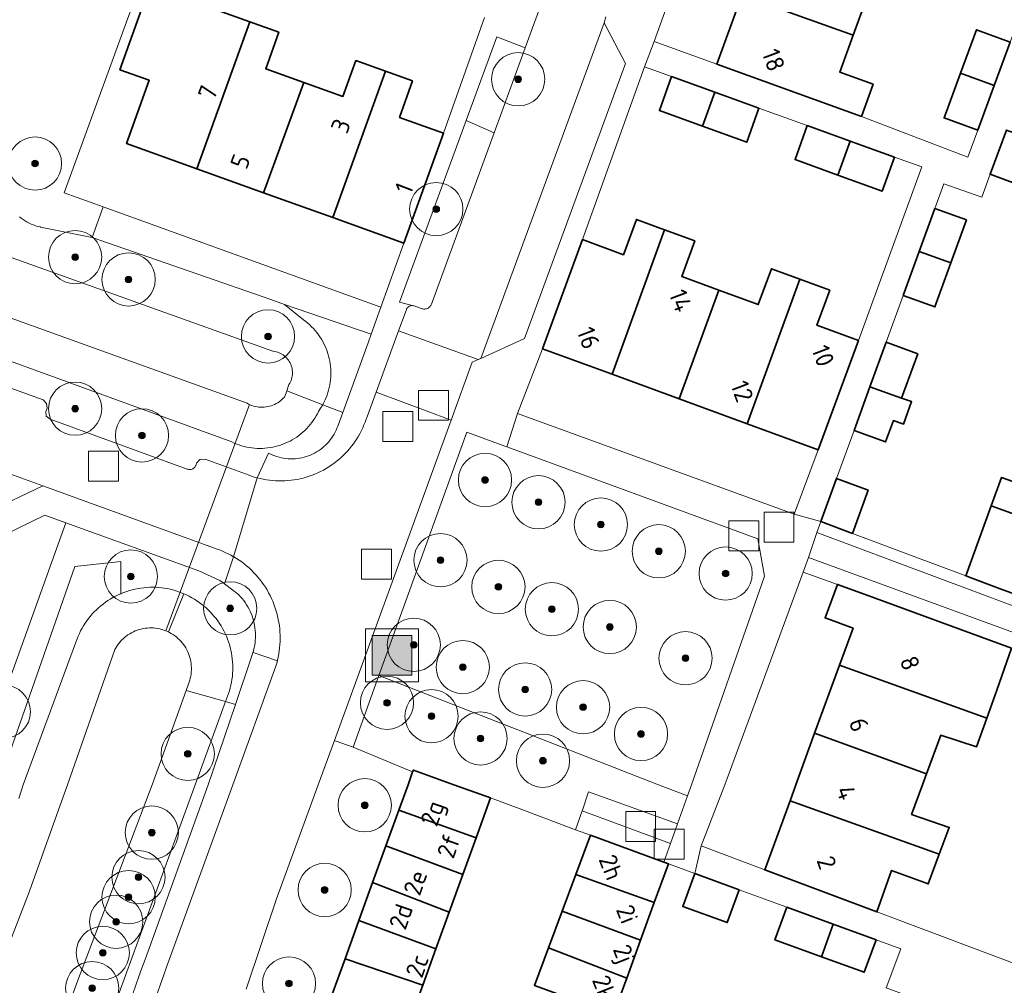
# Model space of a CAD drawing. Extents: x 154222 to 160093, y 456746 to 462495.
# Tile 220 of 254: x 158681 to 158754, y 460985 to 461057. Entities that reach past the tile are written whole.
import ezdxf
from ezdxf.enums import TextEntityAlignment as Align

# ---------------------------------------------------------------- set-up
doc = ezdxf.new("R2010")
doc.units = 0
doc.header["$LTSCALE"] = 0.75
doc.layers.get('0').update_dxf_attribs({"linetype": 'CONTINUOUS'})
for name, color, linetype, lineweight in [('B-XX-GR-BEPLANTING_CULTUUR_BOSPLANTSOEN-GV', 252, 'CONTINUOUS', 18), ('B-XX-GR-BEPLANTING_CULTUUR_HEESTERS-GV', 252, 'CONTINUOUS', 18), ('B-XX-GR-BOOM-S', 252, 'CONTINUOUS', 25), ('B-XX-IE-MEUBILAIR_WEGMEUBILAIR-S', 252, 'CONTINUOUS', 25), ('B-XX-KW-KUNSTWERK_DUIKER-G', 252, 'CONTINUOUS', 18), ('B-XX-OG-BEBOUWING-GV', 6, 'CONTINUOUS', 35), ('B-XX-OG-BEBOUWING-T18', 1, 'CONTINUOUS', 18), ('B-XX-OG-TERREIN_CULTUURSCHEIDING-GV', 252, 'CONTINUOUS', 18), ('B-XX-OG-TERREIN_ERF-GV', 252, 'CONTINUOUS', 18), ('B-XX-OG-WATER_SLOOT-GV', 252, 'CONTINUOUS', 18), ('B-XX-RI-GWA_RIOOLPUT-S', 252, 'CONTINUOUS', 25), ('B-XX-VH-VERHARDING_BETONSTRAATSTEEN-GV', 252, 'CONTINUOUS', 18), ('B-XX-VH-VERHARDING_STRAATBAKSTEEN-GV', 252, 'CONTINUOUS', 18), ('B-XX-VH-VERHARDING_TEGEL-GV', 252, 'CONTINUOUS', 18)]:
    doc.layers.add(name, color=color, linetype=linetype, lineweight=lineweight)
doc.styles.add('NLCS-ISO-M-T18', font='NLCS-ISO.ttf', dxfattribs={"height": 1.8})

# ---------------------------------------------------------------- blocks, each defined once
blk = doc.blocks.new('SIE-WEG_AFVALBAK-SO')
at = {"linetype": 'ByBlock', "lineweight": 18}
h = blk.add_hatch(color=0, dxfattribs=at)
h.dxf.hatch_style = 1
h.paths.add_polyline_path([(-1.5, -1.5), (1.5, -1.5), (1.5, 1.5), (-1.5, 1.5)])
at = {"color": 0, "linetype": 'ByBlock', "lineweight": 18}
for points in [[(-2, -2), (2, -2), (2, 2), (-2, 2)], [(-1.5, -1.5), (1.5, -1.5), (1.5, 1.5), (-1.5, 1.5)]]:
    blk.add_lwpolyline(points, close=True, dxfattribs=at)
blk = doc.blocks.new('SRI-PUT_INSPECTIEPUT_RIOOLPUT-SO')
at = {"color": 0, "linetype": 'ByBlock', "lineweight": 18}
blk.add_lwpolyline([(-1.125, -1.125), (1.125, -1.125), (1.125, 1.125), (-1.125, 1.125)], close=True, dxfattribs=at)
blk = doc.blocks.new('SGR-BOOM_01-SO')
at = {"linetype": 'ByBlock', "lineweight": 18}
h = blk.add_hatch(color=0, dxfattribs=at)
h.dxf.hatch_style = 1
edge = h.paths.add_edge_path()
edge.add_arc((0, 0), 0.25, 0, 360)
at = {"color": 0, "linetype": 'ByBlock', "lineweight": 18}
for radius in [2, 0.25]:
    blk.add_circle((0, 0), radius, dxfattribs=at)

msp = doc.modelspace()

# ---------------------------------------------------------------- linework, layer by layer
at = {"layer": 'B-XX-GR-BEPLANTING_CULTUUR_BOSPLANTSOEN-GV'}
for points in [[(158680.488, 461042.658), (158680.625, 461042.551), (158680.767, 461042.451), (158680.914, 461042.357), (158681.064, 461042.27), (158681.219, 461042.19), (158681.377, 461042.117), (158681.538, 461042.052), (158681.702, 461041.994), (158681.869, 461041.944), (158682.037, 461041.902), (158682.071, 461041.894), (158685.945, 461041.118), (158686.772, 461043.406), (158683.845, 461044.462), (158693.398, 461070.644)], [(158680.437, 460998.958), (158680.772, 461000), (158684.701, 461010.64), (158684.739, 461010.753), (158684.814, 461010.959), (158684.897, 461011.163), (158684.988, 461011.364), (158685.085, 461011.561), (158685.19, 461011.755), (158685.302, 461011.944), (158685.42, 461012.13), (158685.546, 461012.311), (158685.677, 461012.487), (158685.815, 461012.659), (158685.96, 461012.825), (158686.11, 461012.986), (158686.266, 461013.142), (158686.427, 461013.291), (158686.594, 461013.435), (158686.766, 461013.573), (158686.942, 461013.704), (158687.124, 461013.828), (158687.31, 461013.946), (158687.5, 461014.058), (158687.694, 461014.162), (158687.891, 461014.259), (158688.092, 461014.349), (158688.107, 461016.759), (158684.641, 461016.389), (158678.884, 461000)]]:
    msp.add_lwpolyline(points, dxfattribs=at)
msp.add_lwpolyline([(158728.512, 461000), (158707.492, 461008.193), (158705.55, 461002.828), (158710.03, 461000.955), (158710.083, 461001.1), (158713.123, 461000), (158715.88, 460999.001), (158718.43, 460998.05), (158722.274, 460996.617), (158722.76, 460998.037), (158722.807, 460998.173), (158723.251, 460999.472), (158729.938, 460997.071), (158730.68, 460999.155)], close=True, dxfattribs=at)
at = {"layer": 'B-XX-GR-BEPLANTING_CULTUUR_HEESTERS-GV'}
for points in [[(158743.066, 461018.876), (158740.691, 461019.766), (158740.394, 461018.949), (158766.929, 461009.036), (158767.272, 461009.974), (158764.806, 461010.869), (158762.549, 461011.685), (158754.183, 461014.712), (158751.6, 461015.679)], [(158764.42, 461008.047), (158739.78, 461017.066), (158739.376, 461015.968), (158741.941, 461015.051), (158744.036, 461014.286), (158755.035, 461010.245), (158764.008, 461006.883)]]:
    msp.add_lwpolyline(points, close=True, dxfattribs=at)
msp.add_lwpolyline([(158703.959, 460984.183), (158704.949, 460986.917), (158705.99, 460989.792), (158707.021, 460992.641), (158708.021, 460995.402), (158708.989, 460998.075), (158709.685, 461000), (158710.03, 461000.955), (158705.55, 461002.828), (158704.207, 461003.302), (158704.15, 461003.323), (158702.937, 461000), (158699.808, 460991.422), (158697.523, 460984.65)], dxfattribs=at)
at = {"layer": 'B-XX-KW-KUNSTWERK_DUIKER-G'}
msp.add_lwpolyline([(158691.494, 461011.558), (158697.78, 461028.558)], dxfattribs=at)
at = {"layer": 'B-XX-OG-BEBOUWING-GV'}
for points in [[(158747.496, 461060.428), (158736.585, 461064.366), (158734.753, 461059.307), (158743.129, 461056.318), (158744.146, 461059.128), (158746.692, 461058.206)], [(158697.791, 461057.312), (158690.286, 461060.005), (158688.029, 461053.715), (158690.242, 461052.921), (158688.535, 461048.163), (158693.805, 461046.272)], [(158743.129, 461056.318), (158734.753, 461059.307), (158732.881, 461054.139), (158743.746, 461050.204), (158744.623, 461052.626), (158742.12, 461053.533)], [(158699.974, 461056.529), (158697.791, 461057.312), (158693.805, 461046.272), (158698.812, 461044.475), (158701.855, 461052.756), (158698.989, 461053.784)], [(158754.916, 461055.787), (158752.393, 461056.711), (158751.193, 461053.441), (158753.726, 461052.537)], [(158707.991, 461053.599), (158705.757, 461054.4), (158704.789, 461051.703), (158701.855, 461052.756), (158698.812, 461044.475), (158704.038, 461042.6)], [(158710.024, 461052.869), (158707.991, 461053.599), (158704.038, 461042.6), (158709.376, 461040.685), (158712.341, 461048.949), (158709.042, 461050.133)], [(158732.729, 461052.021), (158729.486, 461053.192), (158728.567, 461050.639), (158731.8, 461049.472)], [(158753.726, 461052.537), (158751.193, 461053.441), (158749.963, 461050.086), (158752.49, 461049.163)], [(158736.05, 461050.823), (158732.729, 461052.021), (158731.8, 461049.472), (158735.131, 461048.269)], [(158742.908, 461048.347), (158739.683, 461049.51), (158738.763, 461046.959), (158741.977, 461045.799)], [(158757.131, 461048.276), (158754.641, 461049.177), (158753.422, 461045.856), (158755.908, 461044.943)], [(158746.23, 461047.148), (158742.908, 461048.347), (158741.977, 461045.799), (158745.311, 461044.595)], [(158751.646, 461042.423), (158749.265, 461043.293), (158748.085, 461040.051), (158750.469, 461039.194)], [(158728.965, 461041.692), (158726.847, 461042.47), (158725.872, 461039.817), (158722.801, 461040.945), (158719.792, 461032.755), (158725.01, 461030.838)], [(158731.229, 461040.86), (158728.965, 461041.692), (158725.01, 461030.838), (158730.056, 461028.984), (158733.045, 461037.161), (158730.248, 461038.189)], [(158750.469, 461039.194), (158748.085, 461040.051), (158746.886, 461036.76), (158749.266, 461035.892)], [(158739.123, 461037.983), (158736.991, 461038.766), (158736.002, 461036.074), (158733.045, 461037.161), (158730.056, 461028.984), (158735.153, 461027.111)], [(158741.381, 461037.153), (158739.123, 461037.983), (158735.153, 461027.111), (158740.496, 461025.148), (158743.517, 461033.37), (158740.41, 461034.512)], [(158747.982, 461032.371), (158745.604, 461033.238), (158744.388, 461029.901), (158746.771, 461029.047)], [(158746.771, 461029.047), (158744.388, 461029.901), (158743.192, 461026.618), (158745.57, 461025.751), (158746.155, 461027.357), (158746.907, 461027.087), (158747.523, 461028.777)], [(158766.294, 461022.037), (158757.948, 461025.033), (158756.902, 461022.142), (158754.281, 461023.09), (158753.504, 461020.943), (158764.467, 461016.986)], [(158744.253, 461022.138), (158741.874, 461023.005), (158740.691, 461019.766), (158743.066, 461018.876)], [(158764.467, 461016.986), (158753.504, 461020.943), (158751.6, 461015.679), (158754.183, 461014.712), (158762.549, 461011.685), (158764.806, 461010.869), (158765.718, 461013.389), (158763.461, 461014.205)], [(158744.036, 461014.286), (158741.941, 461015.051), (158741.021, 461012.53), (158743.116, 461011.766), (158742.096, 461008.971), (158753.168, 461004.989), (158753.917, 461007.098), (158755.035, 461010.245)], [(158753.168, 461004.989), (158742.096, 461008.971), (158740.233, 461003.865), (158748.645, 461000.822), (158749.712, 461003.72), (158752.407, 461002.848)], [(158748.645, 461000.822), (158740.233, 461003.865), (158738.822, 461000), (158738.383, 460998.797), (158749.599, 460994.79), (158750.345, 460996.791), (158747.521, 460997.769), (158748.342, 461000)], [(158713.123, 461000), (158710.083, 461001.1), (158710.03, 461000.955), (158709.685, 461000), (158708.989, 460998.075), (158714.796, 460996.007), (158715.88, 460999.001)], [(158749.599, 460994.79), (158738.383, 460998.797), (158736.486, 460993.602), (158744.909, 460990.442), (158746.014, 460993.555), (158748.764, 460992.552)], [(158714.796, 460996.007), (158708.989, 460998.075), (158708.021, 460995.402), (158713.797, 460993.247)], [(158728.909, 460994.179), (158723.385, 460996.203), (158722.288, 460993.262), (158728.187, 460991.161), (158729.242, 460994.057)], [(158713.797, 460993.247), (158708.021, 460995.402), (158707.021, 460992.641), (158712.777, 460990.432)], [(158728.187, 460991.161), (158722.288, 460993.262), (158721.261, 460990.511), (158727.15, 460988.314)], [(158734.57, 460992.104), (158731.229, 460993.327), (158730.32, 460990.846), (158733.667, 460989.637)], [(158712.777, 460990.432), (158707.021, 460992.641), (158705.99, 460989.792), (158711.78, 460987.678)], [(158727.15, 460988.314), (158721.261, 460990.511), (158720.227, 460987.741), (158726.111, 460985.461)], [(158741.627, 460989.521), (158738.146, 460990.795), (158737.248, 460988.343), (158740.739, 460987.081)], [(158711.78, 460987.678), (158705.99, 460989.792), (158704.949, 460986.917), (158710.786, 460984.933)], [(158744.853, 460988.341), (158741.627, 460989.521), (158740.739, 460987.081), (158743.964, 460985.915)], [(158726.111, 460985.461), (158720.227, 460987.741), (158719.177, 460984.927), (158725.123, 460982.75)], [(158710.786, 460984.933), (158704.949, 460986.917), (158703.959, 460984.183), (158709.751, 460982.075)]]:
    msp.add_lwpolyline(points, close=True, dxfattribs=at)
at = {"layer": 'B-XX-OG-TERREIN_CULTUURSCHEIDING-GV'}
for points in [[(158718.489, 461055.359), (158716.343, 461056.183), (158714.043, 461049.909), (158716.155, 461048.97)], [(158716.155, 461048.97), (158714.043, 461049.909), (158709.039, 461036.261), (158710.082, 461035.981), (158710.14, 461035.964), (158710.735, 461035.76), (158710.801, 461035.743), (158710.869, 461035.734), (158710.938, 461035.734), (158711.006, 461035.741), (158711.073, 461035.756), (158711.137, 461035.778), (158711.198, 461035.808), (158711.256, 461035.845), (158711.309, 461035.889), (158711.356, 461035.938), (158711.398, 461035.993), (158711.432, 461036.052), (158711.457, 461036.107)], [(158706.909, 461033.854), (158700.405, 461036.086), (158701.834, 461034.919), (158701.993, 461034.8), (158702.146, 461034.674), (158702.295, 461034.543), (158702.438, 461034.406), (158702.576, 461034.263), (158702.708, 461034.114), (158702.833, 461033.961), (158702.953, 461033.802), (158703.065, 461033.639), (158703.172, 461033.471), (158703.271, 461033.299), (158703.363, 461033.124), (158703.448, 461032.944), (158703.526, 461032.762), (158703.597, 461032.576), (158703.66, 461032.388), (158703.715, 461032.198), (158703.763, 461032.005), (158703.802, 461031.81), (158703.834, 461031.615), (158703.858, 461031.418), (158703.874, 461031.22), (158703.882, 461031.021), (158703.882, 461030.823), (158703.874, 461030.625), (158703.859, 461030.427), (158703.835, 461030.23), (158703.803, 461030.034), (158703.763, 461029.84), (158703.716, 461029.647), (158703.66, 461029.456), (158703.598, 461029.268), (158703.527, 461029.082), (158703.449, 461028.9), (158703.364, 461028.721), (158703.272, 461028.545), (158704.773, 461027.962), (158706.677, 461033.199)], [(158716.953, 461025.437), (158714.111, 461026.478), (158710.152, 461015.541), (158707.492, 461008.193), (158728.512, 461000), (158730.68, 460999.155), (158730.981, 461000), (158736.474, 461015.672), (158735.963, 461018.471), (158717.104, 461025.382)], [(158729.938, 460997.071), (158723.251, 460999.472), (158722.807, 460998.173), (158722.76, 460998.037), (158729.412, 460995.592)]]:
    msp.add_lwpolyline(points, close=True, dxfattribs=at)
for points in [[(158664.7, 461035.248), (158682.269, 461028.903), (158682.517, 461028.646), (158682.571, 461028.293), (158682.479, 461028.039), (158682.487, 461027.692), (158682.782, 461027.45), (158693.086, 461023.712), (158693.145, 461023.692), (158693.207, 461023.68), (158693.269, 461023.676), (158693.331, 461023.679), (158693.392, 461023.691), (158693.452, 461023.71), (158693.508, 461023.737), (158693.561, 461023.771), (158693.609, 461023.811), (158693.651, 461023.857), (158693.687, 461023.908), (158693.716, 461023.963), (158693.728, 461023.991), (158693.808, 461024.185), (158694.038, 461024.42), (158694.437, 461024.452), (158697.737, 461023.246), (158698.043, 461023.14), (158698.354, 461023.049), (158699.205, 461024.912), (158699.358, 461024.835), (158699.515, 461024.765), (158699.674, 461024.703), (158699.837, 461024.648), (158700.002, 461024.6), (158700.168, 461024.561), (158700.337, 461024.529), (158700.507, 461024.505), (158700.677, 461024.489), (158700.849, 461024.481), (158701.02, 461024.481), (158701.192, 461024.49), (158701.362, 461024.506), (158701.532, 461024.53), (158701.7, 461024.561), (158701.867, 461024.601), (158702.032, 461024.648), (158702.194, 461024.704), (158702.354, 461024.766), (158702.51, 461024.836), (158702.664, 461024.913), (158702.813, 461024.997), (158702.958, 461025.089), (158703.099, 461025.186), (158703.235, 461025.291), (158703.366, 461025.401), (158703.492, 461025.518), (158703.612, 461025.64), (158703.727, 461025.768), (158703.835, 461025.9), (158703.937, 461026.038), (158704.033, 461026.181), (158704.121, 461026.327), (158704.203, 461026.478), (158704.278, 461026.632), (158704.345, 461026.79), (158704.4, 461026.936), (158704.773, 461027.962), (158703.272, 461028.545), (158703.117, 461028.282), (158702.945, 461028.029), (158702.868, 461027.873), (158702.773, 461027.701), (158702.672, 461027.532), (158702.564, 461027.367), (158702.449, 461027.207), (158702.328, 461027.052), (158702.201, 461026.902), (158702.068, 461026.756), (158701.929, 461026.617), (158701.784, 461026.483), (158701.635, 461026.356), (158701.479, 461026.234), (158701.32, 461026.119), (158701.155, 461026.011), (158700.987, 461025.909), (158700.814, 461025.814), (158700.638, 461025.726), (158700.458, 461025.646), (158700.276, 461025.573), (158700.09, 461025.507), (158699.902, 461025.449), (158699.712, 461025.399), (158699.519, 461025.356), (158699.326, 461025.321), (158699.13, 461025.294), (158698.934, 461025.275), (158698.738, 461025.265), (158698.541, 461025.262), (158698.344, 461025.267), (158698.148, 461025.28), (158697.952, 461025.301), (158697.757, 461025.33), (158697.564, 461025.367), (158697.372, 461025.411), (158697.182, 461025.464), (158696.995, 461025.524), (158696.81, 461025.591), (158696.628, 461025.667), (158696.449, 461025.749), (158677.855, 461032.52)], [(158678.884, 461000), (158684.641, 461016.389), (158688.107, 461016.759), (158688.092, 461014.349), (158688.133, 461014.366), (158688.338, 461014.447), (158688.545, 461014.521), (158688.755, 461014.587), (158688.968, 461014.645), (158689.182, 461014.695), (158689.398, 461014.738), (158689.615, 461014.773), (158689.834, 461014.799), (158690.053, 461014.818), (158690.273, 461014.829), (158690.493, 461014.832), (158690.713, 461014.827), (158690.933, 461014.814), (158691.152, 461014.793), (158691.37, 461014.764), (158691.587, 461014.727), (158691.802, 461014.682), (158692.016, 461014.629), (158692.228, 461014.569), (158692.437, 461014.501), (158692.644, 461014.425), (158692.825, 461014.351), (158692.848, 461014.342), (158693.048, 461014.252), (158693.245, 461014.154), (158693.439, 461014.049), (158693.629, 461013.938), (158693.814, 461013.819), (158693.995, 461013.694), (158694.172, 461013.563), (158694.343, 461013.424), (158694.509, 461013.28), (158694.67, 461013.13), (158694.826, 461012.975), (158694.975, 461012.813), (158695.119, 461012.646), (158695.257, 461012.475), (158695.388, 461012.298), (158695.513, 461012.117), (158695.631, 461011.931), (158695.742, 461011.741), (158695.846, 461011.547), (158695.943, 461011.35), (158696.033, 461011.149), (158696.115, 461010.945), (158696.191, 461010.738), (158696.258, 461010.528), (158696.318, 461010.317), (158696.37, 461010.103), (158696.414, 461009.887), (158696.451, 461009.67), (158696.479, 461009.452), (158696.5, 461009.233), (158696.512, 461009.013), (158696.517, 461008.793), (158696.514, 461008.573), (158696.502, 461008.353), (158696.483, 461008.134), (158696.455, 461007.915), (158696.42, 461007.698), (158696.377, 461007.482), (158696.326, 461007.268), (158696.267, 461007.056), (158696.201, 461006.846), (158696.127, 461006.639), (158695.979, 461006.238), (158696.712, 461006.03), (158697.917, 461009.598), (158697.977, 461009.76), (158698.031, 461009.925), (158698.034, 461009.936), (158698.082, 461010.105), (158698.125, 461010.287), (158698.16, 461010.471), (158698.187, 461010.656), (158698.206, 461010.843), (158698.218, 461011.029), (158698.221, 461011.216), (158698.216, 461011.404), (158698.204, 461011.59), (158698.183, 461011.776), (158698.155, 461011.961), (158698.118, 461012.145), (158698.074, 461012.327), (158698.022, 461012.507), (158697.962, 461012.684), (158697.895, 461012.859), (158697.821, 461013.03), (158697.739, 461013.199), (158697.65, 461013.363), (158697.554, 461013.524), (158697.451, 461013.681), (158697.342, 461013.833), (158697.226, 461013.98), (158697.104, 461014.122), (158696.977, 461014.259), (158696.936, 461014.3), (158695.881, 461015.098), (158695.553, 461015.346), (158693.975, 461016.066), (158683.965, 461019.68), (158677.027, 461000.413)], [(158689.012, 460984.297), (158689.231, 460984.941), (158689.458, 460985.583), (158689.692, 460986.222), (158689.934, 460986.858), (158694.677, 461000), (158696.712, 461006.03), (158695.979, 461006.238), (158693.685, 461000), (158683.211, 460971.335)]]:
    msp.add_lwpolyline(points, dxfattribs=at)
at = {"layer": 'B-XX-OG-TERREIN_ERF-GV'}
for points in [[(158749.701, 461115.634), (158728.166, 461055.824), (158732.881, 461054.139), (158734.753, 461059.307)], [(158693.398, 461070.644), (158683.845, 461044.462), (158686.772, 461043.406), (158707.629, 461035.881), (158709.376, 461040.685), (158704.038, 461042.6), (158698.812, 461044.475), (158693.805, 461046.272), (158688.535, 461048.163), (158690.242, 461052.921), (158688.029, 461053.715), (158690.286, 461060.005), (158697.791, 461057.312), (158699.974, 461056.529), (158698.989, 461053.784), (158701.855, 461052.756), (158704.789, 461051.703), (158705.757, 461054.4), (158707.991, 461053.599), (158710.024, 461052.869), (158709.042, 461050.133), (158712.341, 461048.949), (158715.434, 461057.628)], [(158744.146, 461059.128), (158743.129, 461056.318), (158742.12, 461053.533), (158744.623, 461052.626), (158743.746, 461050.204), (158751.749, 461047.143), (158752.49, 461049.163), (158749.963, 461050.086), (158751.193, 461053.441), (158752.393, 461056.711), (158754.916, 461055.787), (158756.203, 461059.295)], [(158755.908, 461044.943), (158753.422, 461045.856), (158752.789, 461044.138), (158749.941, 461045.148), (158749.265, 461043.293), (158751.646, 461042.423), (158750.469, 461039.194), (158749.266, 461035.892), (158746.886, 461036.76), (158745.604, 461033.238), (158747.982, 461032.371), (158746.771, 461029.047), (158747.523, 461028.777), (158746.907, 461027.087), (158746.155, 461027.357), (158745.57, 461025.751), (158743.192, 461026.618), (158741.874, 461023.005), (158744.253, 461022.138), (158743.066, 461018.876), (158751.6, 461015.679), (158753.504, 461020.943), (158754.281, 461023.09), (158756.902, 461022.142)], [(158677.027, 461000.413), (158683.965, 461019.68), (158682.381, 461020.252), (158678.304, 461018.282)], [(158755.035, 461010.245), (158753.917, 461007.098), (158753.168, 461004.989), (158752.407, 461002.848), (158749.712, 461003.72), (158748.645, 461000.822), (158748.342, 461000), (158747.521, 460997.769), (158750.345, 460996.791), (158749.599, 460994.79), (158748.764, 460992.552), (158746.014, 460993.555), (158744.909, 460990.442), (158756.506, 460986.093)], [(158745.615, 460984.738), (158746.706, 460987.664), (158744.853, 460988.341), (158743.964, 460985.915), (158740.739, 460987.081), (158737.248, 460988.343), (158738.146, 460990.795), (158734.57, 460992.104), (158733.667, 460989.637), (158730.32, 460990.846), (158731.229, 460993.327), (158729.242, 460994.057), (158728.187, 460991.161), (158727.15, 460988.314), (158726.111, 460985.461), (158725.123, 460982.75)]]:
    msp.add_lwpolyline(points, dxfattribs=at)
for points in [[(158729.486, 461053.192), (158727.458, 461053.925), (158722.801, 461040.945), (158725.872, 461039.817), (158726.847, 461042.47), (158728.965, 461041.692), (158731.229, 461040.86), (158730.248, 461038.189), (158733.045, 461037.161), (158736.002, 461036.074), (158736.991, 461038.766), (158739.123, 461037.983), (158741.381, 461037.153), (158740.41, 461034.512), (158743.517, 461033.37), (158748.295, 461046.404), (158746.23, 461047.148), (158745.311, 461044.595), (158741.977, 461045.799), (158738.763, 461046.959), (158739.683, 461049.51), (158736.05, 461050.823), (158735.131, 461048.269), (158731.8, 461049.472), (158728.567, 461050.639)], [(158725.01, 461030.838), (158719.792, 461032.755), (158717.906, 461027.893), (158738.692, 461020.322), (158740.496, 461025.148), (158735.153, 461027.111), (158730.056, 461028.984)], [(158741.941, 461015.051), (158739.376, 461015.968), (158733.475, 461000), (158731.702, 460995.397), (158736.486, 460993.602), (158738.383, 460998.797), (158738.822, 461000), (158740.233, 461003.865), (158742.096, 461008.971), (158743.116, 461011.766), (158741.021, 461012.53)]]:
    msp.add_lwpolyline(points, close=True, dxfattribs=at)
at = {"layer": 'B-XX-OG-WATER_SLOOT-GV'}
for points in [[(158679.928, 461039.583), (158699.52, 461032.559), (158699.557, 461032.556), (158699.669, 461032.54), (158699.78, 461032.516), (158699.889, 461032.484), (158699.996, 461032.445), (158700.099, 461032.398), (158700.199, 461032.344), (158700.295, 461032.284), (158700.387, 461032.216), (158700.473, 461032.142), (158700.554, 461032.063), (158700.629, 461031.978), (158700.698, 461031.888), (158700.761, 461031.793), (158700.817, 461031.694), (158700.865, 461031.592), (158700.907, 461031.486), (158700.94, 461031.378), (158700.966, 461031.267), (158700.985, 461031.155), (158700.995, 461031.042), (158700.997, 461030.928), (158700.992, 461030.815), (158700.978, 461030.702), (158700.956, 461030.591), (158700.927, 461030.481), (158700.89, 461030.374), (158700.845, 461030.269), (158700.794, 461030.168), (158700.735, 461030.071), (158700.577, 461029.592), (158703.272, 461028.545), (158703.364, 461028.721), (158703.449, 461028.9), (158703.527, 461029.082), (158703.598, 461029.268), (158703.66, 461029.456), (158703.716, 461029.647), (158703.763, 461029.84), (158703.803, 461030.034), (158703.835, 461030.23), (158703.859, 461030.427), (158703.874, 461030.625), (158703.882, 461030.823), (158703.882, 461031.021), (158703.874, 461031.22), (158703.858, 461031.418), (158703.834, 461031.615), (158703.802, 461031.81), (158703.763, 461032.005), (158703.715, 461032.198), (158703.66, 461032.388), (158703.597, 461032.576), (158703.526, 461032.762), (158703.448, 461032.944), (158703.363, 461033.124), (158703.271, 461033.299), (158703.172, 461033.471), (158703.065, 461033.639), (158702.953, 461033.802), (158702.833, 461033.961), (158702.708, 461034.114), (158702.576, 461034.263), (158702.438, 461034.406), (158702.295, 461034.543), (158702.146, 461034.674), (158701.993, 461034.8), (158701.834, 461034.919), (158700.405, 461036.086), (158699.375, 461036.44), (158685.945, 461041.118), (158682.071, 461041.894), (158682.037, 461041.902), (158681.869, 461041.944), (158681.702, 461041.994), (158681.538, 461042.052), (158681.377, 461042.117), (158681.219, 461042.19), (158681.064, 461042.27), (158680.914, 461042.357), (158680.767, 461042.451), (158680.625, 461042.551), (158680.488, 461042.658)], [(158678.243, 461035.624), (158697.588, 461028.655), (158697.706, 461028.592), (158697.828, 461028.536), (158697.953, 461028.487), (158698.081, 461028.446), (158698.211, 461028.413), (158698.343, 461028.387), (158698.476, 461028.369), (158698.61, 461028.359), (158698.744, 461028.358), (158698.878, 461028.364), (158699.011, 461028.378), (158699.144, 461028.4), (158699.274, 461028.43), (158699.403, 461028.468), (158699.53, 461028.513), (158699.653, 461028.565), (158699.773, 461028.626), (158699.889, 461028.692), (158700.001, 461028.766), (158700.109, 461028.847), (158700.211, 461028.933), (158700.308, 461029.026), (158700.4, 461029.124), (158700.438, 461029.169), (158700.577, 461029.592), (158700.735, 461030.071), (158700.794, 461030.168), (158700.845, 461030.269), (158700.89, 461030.374), (158700.927, 461030.481), (158700.956, 461030.591), (158700.978, 461030.702), (158700.992, 461030.815), (158700.997, 461030.928), (158700.995, 461031.042), (158700.985, 461031.155), (158700.966, 461031.267), (158700.94, 461031.378), (158700.907, 461031.486), (158700.865, 461031.592), (158700.817, 461031.694), (158700.761, 461031.793), (158700.698, 461031.888), (158700.629, 461031.978), (158700.554, 461032.063), (158700.473, 461032.142), (158700.387, 461032.216), (158700.295, 461032.284), (158700.199, 461032.344), (158700.099, 461032.398), (158699.996, 461032.445), (158699.889, 461032.484), (158699.78, 461032.516), (158699.669, 461032.54), (158699.557, 461032.556), (158699.52, 461032.559), (158679.928, 461039.583)], [(158677.855, 461032.52), (158696.449, 461025.749), (158696.628, 461025.667), (158696.81, 461025.591), (158696.995, 461025.524), (158697.182, 461025.464), (158697.372, 461025.411), (158697.564, 461025.367), (158697.757, 461025.33), (158697.952, 461025.301), (158698.148, 461025.28), (158698.344, 461025.267), (158698.541, 461025.262), (158698.738, 461025.265), (158698.934, 461025.275), (158699.13, 461025.294), (158699.326, 461025.321), (158699.519, 461025.356), (158699.712, 461025.399), (158699.902, 461025.449), (158700.09, 461025.507), (158700.276, 461025.573), (158700.458, 461025.646), (158700.638, 461025.726), (158700.814, 461025.814), (158700.987, 461025.909), (158701.155, 461026.011), (158701.32, 461026.119), (158701.479, 461026.234), (158701.635, 461026.356), (158701.784, 461026.483), (158701.929, 461026.617), (158702.068, 461026.756), (158702.201, 461026.902), (158702.328, 461027.052), (158702.449, 461027.207), (158702.564, 461027.367), (158702.672, 461027.532), (158702.773, 461027.701), (158702.868, 461027.873), (158702.945, 461028.029), (158703.117, 461028.282), (158703.272, 461028.545), (158700.577, 461029.592), (158700.438, 461029.169), (158700.4, 461029.124), (158700.308, 461029.026), (158700.211, 461028.933), (158700.109, 461028.847), (158700.001, 461028.766), (158699.889, 461028.692), (158699.773, 461028.626), (158699.653, 461028.565), (158699.53, 461028.513), (158699.403, 461028.468), (158699.274, 461028.43), (158699.144, 461028.4), (158699.011, 461028.378), (158698.878, 461028.364), (158698.744, 461028.358), (158698.61, 461028.359), (158698.476, 461028.369), (158698.343, 461028.387), (158698.211, 461028.413), (158698.081, 461028.446), (158697.953, 461028.487), (158697.828, 461028.536), (158697.706, 461028.592), (158697.588, 461028.655), (158678.243, 461035.624)], [(158679.459, 460987.395), (158681.233, 460992.003), (158683.3, 460997.766), (158684.09, 461000), (158687.656, 461010.152), (158687.695, 461010.223), (158687.775, 461010.357), (158687.862, 461010.487), (158687.955, 461010.612), (158688.055, 461010.733), (158688.16, 461010.848), (158688.272, 461010.957), (158688.389, 461011.061), (158688.511, 461011.159), (158688.637, 461011.25), (158688.769, 461011.334), (158688.904, 461011.412), (158689.044, 461011.483), (158689.187, 461011.547), (158689.332, 461011.603), (158689.481, 461011.651), (158689.632, 461011.692), (158689.784, 461011.725), (158689.938, 461011.751), (158690.094, 461011.768), (158690.25, 461011.777), (158690.406, 461011.779), (158690.562, 461011.772), (158690.718, 461011.758), (158690.872, 461011.735), (158691.026, 461011.705), (158691.177, 461011.666), (158691.326, 461011.62), (158691.473, 461011.567), (158691.617, 461011.506), (158691.681, 461011.475), (158692.825, 461014.351), (158692.644, 461014.425), (158692.437, 461014.501), (158692.228, 461014.569), (158692.016, 461014.629), (158691.802, 461014.682), (158691.587, 461014.727), (158691.37, 461014.764), (158691.152, 461014.793), (158690.933, 461014.814), (158690.713, 461014.827), (158690.493, 461014.832), (158690.273, 461014.829), (158690.053, 461014.818), (158689.834, 461014.799), (158689.615, 461014.773), (158689.398, 461014.738), (158689.182, 461014.695), (158688.968, 461014.645), (158688.755, 461014.587), (158688.545, 461014.521), (158688.338, 461014.447), (158688.133, 461014.366), (158688.092, 461014.349), (158687.891, 461014.259), (158687.694, 461014.162), (158687.5, 461014.058), (158687.31, 461013.946), (158687.124, 461013.828), (158686.942, 461013.704), (158686.766, 461013.573), (158686.594, 461013.435), (158686.427, 461013.291), (158686.266, 461013.142), (158686.11, 461012.986), (158685.96, 461012.825), (158685.815, 461012.659), (158685.677, 461012.487), (158685.546, 461012.311), (158685.42, 461012.13), (158685.302, 461011.944), (158685.19, 461011.755), (158685.085, 461011.561), (158684.988, 461011.364), (158684.897, 461011.163), (158684.814, 461010.959), (158684.739, 461010.753), (158684.701, 461010.64), (158680.772, 461000), (158680.437, 460998.958)], [(158681.491, 460976.051), (158684.845, 460985.248), (158690.463, 461000), (158693.003, 461007.082), (158693.281, 461007.857), (158693.322, 461008.008), (158693.355, 461008.161), (158693.38, 461008.315), (158693.397, 461008.47), (158693.406, 461008.626), (158693.407, 461008.782), (158693.4, 461008.938), (158693.385, 461009.094), (158693.363, 461009.249), (158693.332, 461009.402), (158693.293, 461009.553), (158693.247, 461009.703), (158693.194, 461009.849), (158693.132, 461009.993), (158693.064, 461010.134), (158692.988, 461010.27), (158692.906, 461010.403), (158692.817, 461010.531), (158692.721, 461010.655), (158692.62, 461010.774), (158692.512, 461010.887), (158692.398, 461010.994), (158692.28, 461011.096), (158692.156, 461011.191), (158692.027, 461011.28), (158691.895, 461011.362), (158691.758, 461011.438), (158691.681, 461011.475), (158691.617, 461011.506), (158691.473, 461011.567), (158691.326, 461011.62), (158691.177, 461011.666), (158691.026, 461011.705), (158690.872, 461011.735), (158690.718, 461011.758), (158690.562, 461011.772), (158690.406, 461011.779), (158690.25, 461011.777), (158690.094, 461011.768), (158689.938, 461011.751), (158689.784, 461011.725), (158689.632, 461011.692), (158689.481, 461011.651), (158689.332, 461011.603), (158689.187, 461011.547), (158689.044, 461011.483), (158688.904, 461011.412), (158688.769, 461011.334), (158688.637, 461011.25), (158688.511, 461011.159), (158688.389, 461011.061), (158688.272, 461010.957), (158688.16, 461010.848), (158688.055, 461010.733), (158687.955, 461010.612), (158687.862, 461010.487), (158687.775, 461010.357), (158687.695, 461010.223), (158687.656, 461010.152), (158684.09, 461000), (158683.3, 460997.766), (158681.233, 460992.003), (158679.459, 460987.395)], [(158677.787, 460956.491), (158683.211, 460971.335), (158693.685, 461000), (158695.979, 461006.238), (158693.003, 461007.082), (158690.463, 461000), (158684.845, 460985.248), (158681.491, 460976.051), (158677.641, 460965.641)]]:
    msp.add_lwpolyline(points, dxfattribs=at)
msp.add_lwpolyline([(158692.848, 461014.342), (158692.825, 461014.351), (158691.681, 461011.475), (158691.758, 461011.438), (158691.895, 461011.362), (158692.027, 461011.28), (158692.156, 461011.191), (158692.28, 461011.096), (158692.398, 461010.994), (158692.512, 461010.887), (158692.62, 461010.774), (158692.721, 461010.655), (158692.817, 461010.531), (158692.906, 461010.403), (158692.988, 461010.27), (158693.064, 461010.134), (158693.132, 461009.993), (158693.194, 461009.849), (158693.247, 461009.703), (158693.293, 461009.553), (158693.332, 461009.402), (158693.363, 461009.249), (158693.385, 461009.094), (158693.4, 461008.938), (158693.407, 461008.782), (158693.406, 461008.626), (158693.397, 461008.47), (158693.38, 461008.315), (158693.355, 461008.161), (158693.322, 461008.008), (158693.281, 461007.857), (158693.003, 461007.082), (158695.979, 461006.238), (158696.127, 461006.639), (158696.201, 461006.846), (158696.267, 461007.056), (158696.326, 461007.268), (158696.377, 461007.482), (158696.42, 461007.698), (158696.455, 461007.915), (158696.483, 461008.134), (158696.502, 461008.353), (158696.514, 461008.573), (158696.517, 461008.793), (158696.512, 461009.013), (158696.5, 461009.233), (158696.479, 461009.452), (158696.451, 461009.67), (158696.414, 461009.887), (158696.37, 461010.103), (158696.318, 461010.317), (158696.258, 461010.528), (158696.191, 461010.738), (158696.115, 461010.945), (158696.033, 461011.149), (158695.943, 461011.35), (158695.846, 461011.547), (158695.742, 461011.741), (158695.631, 461011.931), (158695.513, 461012.117), (158695.388, 461012.298), (158695.257, 461012.475), (158695.119, 461012.646), (158694.975, 461012.813), (158694.826, 461012.975), (158694.67, 461013.13), (158694.509, 461013.28), (158694.343, 461013.424), (158694.172, 461013.563), (158693.995, 461013.694), (158693.814, 461013.819), (158693.629, 461013.938), (158693.439, 461014.049), (158693.245, 461014.154), (158693.048, 461014.252)], close=True, dxfattribs=at)
at = {"layer": 'B-XX-VH-VERHARDING_BETONSTRAATSTEEN-GV'}
msp.add_lwpolyline([(158682.248, 461022.446), (158671.737, 461026.269), (158673.489, 461022.162), (158678.124, 461020.494)], close=True, dxfattribs=at)
at = {"layer": 'B-XX-VH-VERHARDING_STRAATBAKSTEEN-GV'}
for points in [[(158719.93, 461059.341), (158718.489, 461055.359), (158716.155, 461048.97), (158711.457, 461036.107), (158711.432, 461036.052), (158711.398, 461035.993), (158711.356, 461035.938), (158711.309, 461035.889), (158711.256, 461035.845), (158711.198, 461035.808), (158711.137, 461035.778), (158711.073, 461035.756), (158711.006, 461035.741), (158710.938, 461035.734), (158710.869, 461035.734), (158710.801, 461035.743), (158710.735, 461035.76), (158710.14, 461035.964), (158710.082, 461035.981), (158710.023, 461035.99), (158709.962, 461035.99), (158709.902, 461035.983), (158709.844, 461035.968), (158709.788, 461035.946), (158709.736, 461035.916), (158709.688, 461035.88), (158709.645, 461035.837), (158709.608, 461035.79), (158709.578, 461035.738), (158709.555, 461035.682), (158709.539, 461035.624), (158709.537, 461035.612), (158708.955, 461034.106), (158714.952, 461031.946), (158715.148, 461032.028), (158724.418, 461057.241), (158724.552, 461057.679)], [(158671.737, 461026.269), (158682.248, 461022.446), (158695.419, 461017.671), (158695.516, 461017.635), (158695.737, 461017.547), (158695.954, 461017.451), (158696.169, 461017.349), (158696.38, 461017.239), (158696.578, 461017.127), (158698.354, 461023.049), (158698.043, 461023.14), (158697.737, 461023.246), (158694.437, 461024.452), (158694.038, 461024.42), (158693.808, 461024.185), (158693.728, 461023.991), (158693.716, 461023.963), (158693.687, 461023.908), (158693.651, 461023.857), (158693.609, 461023.811), (158693.561, 461023.771), (158693.508, 461023.737), (158693.452, 461023.71), (158693.392, 461023.691), (158693.331, 461023.679), (158693.269, 461023.676), (158693.207, 461023.68), (158693.145, 461023.692), (158693.086, 461023.712), (158682.782, 461027.45), (158682.487, 461027.692), (158682.479, 461028.039), (158682.571, 461028.293), (158682.517, 461028.646), (158682.269, 461028.903), (158664.7, 461035.248)], [(158697.523, 460984.65), (158699.808, 460991.422), (158702.937, 461000), (158704.15, 461003.323), (158712.928, 461027.387), (158707.283, 461029.488), (158706.55, 461027.513), (158706.534, 461027.465), (158706.457, 461027.245), (158706.373, 461027.028), (158706.281, 461026.815), (158706.182, 461026.604), (158706.075, 461026.397), (158705.962, 461026.194), (158705.842, 461025.994), (158705.715, 461025.799), (158705.581, 461025.609), (158705.441, 461025.423), (158705.294, 461025.242), (158705.141, 461025.066), (158704.983, 461024.896), (158704.819, 461024.731), (158704.649, 461024.571), (158704.473, 461024.418), (158704.293, 461024.271), (158704.108, 461024.13), (158703.917, 461023.996), (158703.723, 461023.868), (158703.524, 461023.747), (158703.321, 461023.633), (158703.114, 461023.526), (158702.904, 461023.426), (158702.69, 461023.333), (158702.474, 461023.248), (158702.254, 461023.17), (158702.032, 461023.1), (158701.808, 461023.038), (158701.582, 461022.983), (158701.354, 461022.936), (158701.124, 461022.897), (158700.893, 461022.866), (158700.662, 461022.843), (158700.429, 461022.828), (158700.197, 461022.82), (158699.964, 461022.821), (158699.731, 461022.83), (158699.499, 461022.847), (158699.267, 461022.871), (158699.037, 461022.904), (158698.808, 461022.944), (158698.58, 461022.993), (158698.354, 461023.049), (158696.578, 461017.127), (158696.587, 461017.122), (158696.79, 461016.998), (158696.988, 461016.867), (158697.183, 461016.73), (158697.372, 461016.586), (158697.557, 461016.437), (158697.736, 461016.28), (158697.91, 461016.118), (158698.078, 461015.951), (158698.241, 461015.777), (158698.398, 461015.598), (158698.549, 461015.415), (158698.693, 461015.226), (158698.831, 461015.032), (158698.963, 461014.834), (158699.087, 461014.631), (158699.205, 461014.425), (158699.316, 461014.214), (158699.42, 461014), (158699.516, 461013.783), (158699.605, 461013.563), (158699.686, 461013.339), (158699.76, 461013.113), (158699.827, 461012.885), (158699.885, 461012.654), (158699.936, 461012.422), (158699.979, 461012.188), (158700.014, 461011.953), (158700.042, 461011.717), (158700.061, 461011.48), (158700.072, 461011.242), (158700.075, 461011.005), (158700.071, 461010.767), (158700.058, 461010.529), (158700.037, 461010.293), (158700.008, 461010.056), (158699.972, 461009.821), (158699.927, 461009.588), (158699.875, 461009.356), (158699.863, 461009.306), (158699.815, 461009.126), (158699.747, 461008.898), (158696.519, 461000), (158691.547, 460986.295), (158691.311, 460985.653), (158691.082, 460985.009), (158690.861, 460984.362)], [(158719.177, 460984.927), (158720.227, 460987.741), (158721.261, 460990.511), (158722.288, 460993.262), (158723.385, 460996.203), (158722.274, 460996.617), (158718.43, 460998.05), (158715.88, 460999.001), (158714.796, 460996.007), (158713.797, 460993.247), (158712.777, 460990.432), (158711.78, 460987.678), (158710.786, 460984.933), (158709.751, 460982.075)]]:
    msp.add_lwpolyline(points, dxfattribs=at)
msp.add_lwpolyline([(158714.952, 461031.946), (158708.955, 461034.106), (158707.283, 461029.488), (158712.928, 461027.387), (158714.512, 461031.73)], close=True, dxfattribs=at)
at = {"layer": 'B-XX-VH-VERHARDING_TEGEL-GV'}
for points in [[(158724.552, 461057.679), (158724.418, 461057.241), (158726.03, 461054.186), (158718.433, 461033.521), (158715.148, 461032.028), (158714.952, 461031.946), (158714.512, 461031.73), (158712.928, 461027.387), (158704.15, 461003.323), (158704.207, 461003.302), (158705.55, 461002.828), (158707.492, 461008.193), (158710.152, 461015.541), (158714.111, 461026.478), (158716.953, 461025.437), (158717.104, 461025.382), (158717.906, 461027.893), (158719.792, 461032.755), (158722.801, 461040.945), (158727.458, 461053.925), (158728.166, 461055.824), (158749.701, 461115.634)], [(158715.434, 461057.628), (158712.341, 461048.949), (158709.376, 461040.685), (158707.629, 461035.881), (158706.909, 461033.854), (158706.677, 461033.199), (158704.773, 461027.962), (158704.4, 461026.936), (158704.345, 461026.79), (158704.278, 461026.632), (158704.203, 461026.478), (158704.121, 461026.327), (158704.033, 461026.181), (158703.937, 461026.038), (158703.835, 461025.9), (158703.727, 461025.768), (158703.612, 461025.64), (158703.492, 461025.518), (158703.366, 461025.401), (158703.235, 461025.291), (158703.099, 461025.186), (158702.958, 461025.089), (158702.813, 461024.997), (158702.664, 461024.913), (158702.51, 461024.836), (158702.354, 461024.766), (158702.194, 461024.704), (158702.032, 461024.648), (158701.867, 461024.601), (158701.7, 461024.561), (158701.532, 461024.53), (158701.362, 461024.506), (158701.192, 461024.49), (158701.02, 461024.481), (158700.849, 461024.481), (158700.677, 461024.489), (158700.507, 461024.505), (158700.337, 461024.529), (158700.168, 461024.561), (158700.002, 461024.6), (158699.837, 461024.648), (158699.674, 461024.703), (158699.515, 461024.765), (158699.358, 461024.835), (158699.205, 461024.912), (158698.354, 461023.049), (158698.58, 461022.993), (158698.808, 461022.944), (158699.037, 461022.904), (158699.267, 461022.871), (158699.499, 461022.847), (158699.731, 461022.83), (158699.964, 461022.821), (158700.197, 461022.82), (158700.429, 461022.828), (158700.662, 461022.843), (158700.893, 461022.866), (158701.124, 461022.897), (158701.354, 461022.936), (158701.582, 461022.983), (158701.808, 461023.038), (158702.032, 461023.1), (158702.254, 461023.17), (158702.474, 461023.248), (158702.69, 461023.333), (158702.904, 461023.426), (158703.114, 461023.526), (158703.321, 461023.633), (158703.524, 461023.747), (158703.723, 461023.868), (158703.917, 461023.996), (158704.108, 461024.13), (158704.293, 461024.271), (158704.473, 461024.418), (158704.649, 461024.571), (158704.819, 461024.731), (158704.983, 461024.896), (158705.141, 461025.066), (158705.294, 461025.242), (158705.441, 461025.423), (158705.581, 461025.609), (158705.715, 461025.799), (158705.842, 461025.994), (158705.962, 461026.194), (158706.075, 461026.397), (158706.182, 461026.604), (158706.281, 461026.815), (158706.373, 461027.028), (158706.457, 461027.245), (158706.534, 461027.465), (158706.55, 461027.513), (158707.283, 461029.488), (158708.955, 461034.106), (158709.537, 461035.612), (158709.539, 461035.624), (158709.555, 461035.682), (158709.578, 461035.738), (158709.608, 461035.79), (158709.645, 461035.837), (158709.688, 461035.88), (158709.736, 461035.916), (158709.788, 461035.946), (158709.844, 461035.968), (158709.902, 461035.983), (158709.962, 461035.99), (158710.023, 461035.99), (158710.082, 461035.981), (158709.039, 461036.261), (158714.043, 461049.909), (158716.343, 461056.183), (158718.489, 461055.359), (158719.93, 461059.341)], [(158754.916, 461055.787), (158753.726, 461052.537), (158752.49, 461049.163), (158751.749, 461047.143), (158743.746, 461050.204), (158732.881, 461054.139), (158728.166, 461055.824), (158727.458, 461053.925), (158729.486, 461053.192), (158732.729, 461052.021), (158736.05, 461050.823), (158739.683, 461049.51), (158742.908, 461048.347), (158746.23, 461047.148), (158748.295, 461046.404), (158743.517, 461033.37), (158740.496, 461025.148), (158738.692, 461020.322), (158740.691, 461019.766), (158741.874, 461023.005), (158743.192, 461026.618), (158744.388, 461029.901), (158745.604, 461033.238), (158746.886, 461036.76), (158748.085, 461040.051), (158749.265, 461043.293), (158749.941, 461045.148), (158752.789, 461044.138), (158753.422, 461045.856), (158754.641, 461049.177)], [(158678.304, 461018.282), (158682.381, 461020.252), (158683.965, 461019.68), (158693.975, 461016.066), (158695.553, 461015.346), (158695.881, 461015.098), (158696.578, 461017.127), (158696.38, 461017.239), (158696.169, 461017.349), (158695.954, 461017.451), (158695.737, 461017.547), (158695.516, 461017.635), (158695.419, 461017.671), (158682.248, 461022.446), (158678.124, 461020.494)], [(158690.861, 460984.362), (158691.082, 460985.009), (158691.311, 460985.653), (158691.547, 460986.295), (158696.519, 461000), (158699.747, 461008.898), (158699.815, 461009.126), (158699.863, 461009.306), (158698.034, 461009.936), (158698.031, 461009.925), (158697.977, 461009.76), (158697.917, 461009.598), (158696.712, 461006.03), (158694.677, 461000), (158689.934, 460986.858), (158689.692, 460986.222), (158689.458, 460985.583), (158689.231, 460984.941), (158689.012, 460984.297)], [(158756.506, 460986.093), (158744.909, 460990.442), (158736.486, 460993.602), (158731.702, 460995.397), (158731.229, 460993.327), (158734.57, 460992.104), (158738.146, 460990.795), (158741.627, 460989.521), (158744.853, 460988.341), (158746.706, 460987.664), (158745.615, 460984.738), (158747.232, 460984.143), (158750.615, 460982.902), (158753.976, 460981.668), (158757.322, 460980.44)]]:
    msp.add_lwpolyline(points, dxfattribs=at)
for points in [[(158726.03, 461054.186), (158724.418, 461057.241), (158715.148, 461032.028), (158718.433, 461033.521)], [(158707.629, 461035.881), (158686.772, 461043.406), (158685.945, 461041.118), (158699.375, 461036.44), (158700.405, 461036.086), (158706.909, 461033.854)], [(158738.692, 461020.322), (158717.906, 461027.893), (158717.104, 461025.382), (158735.963, 461018.471), (158736.474, 461015.672), (158730.981, 461000), (158730.68, 460999.155), (158729.938, 460997.071), (158729.412, 460995.592), (158728.909, 460994.179), (158729.242, 460994.057), (158731.229, 460993.327), (158731.702, 460995.397), (158733.475, 461000), (158739.376, 461015.968), (158739.78, 461017.066), (158740.394, 461018.949), (158740.691, 461019.766)], [(158766.929, 461009.036), (158740.394, 461018.949), (158739.78, 461017.066), (158764.42, 461008.047), (158764.008, 461006.883), (158763.293, 461004.87), (158762.166, 461001.753), (158761.533, 461000), (158760.921, 460998.306), (158759.645, 460994.779), (158758.499, 460991.61), (158757.233, 460988.109), (158756.506, 460986.093), (158758.347, 460985.329), (158760.284, 460990.66), (158763.678, 461000), (158764.282, 461001.66), (158765.97, 461006.297)], [(158696.587, 461017.122), (158696.578, 461017.127), (158695.881, 461015.098), (158696.936, 461014.3), (158696.977, 461014.259), (158697.104, 461014.122), (158697.226, 461013.98), (158697.342, 461013.833), (158697.451, 461013.681), (158697.554, 461013.524), (158697.65, 461013.363), (158697.739, 461013.199), (158697.821, 461013.03), (158697.895, 461012.859), (158697.962, 461012.684), (158698.022, 461012.507), (158698.074, 461012.327), (158698.118, 461012.145), (158698.155, 461011.961), (158698.183, 461011.776), (158698.204, 461011.59), (158698.216, 461011.404), (158698.221, 461011.216), (158698.218, 461011.029), (158698.206, 461010.843), (158698.187, 461010.656), (158698.16, 461010.471), (158698.125, 461010.287), (158698.082, 461010.105), (158698.034, 461009.936), (158699.863, 461009.306), (158699.875, 461009.356), (158699.927, 461009.588), (158699.972, 461009.821), (158700.008, 461010.056), (158700.037, 461010.293), (158700.058, 461010.529), (158700.071, 461010.767), (158700.075, 461011.005), (158700.072, 461011.242), (158700.061, 461011.48), (158700.042, 461011.717), (158700.014, 461011.953), (158699.979, 461012.188), (158699.936, 461012.422), (158699.885, 461012.654), (158699.827, 461012.885), (158699.76, 461013.113), (158699.686, 461013.339), (158699.605, 461013.563), (158699.516, 461013.783), (158699.42, 461014), (158699.316, 461014.214), (158699.205, 461014.425), (158699.087, 461014.631), (158698.963, 461014.834), (158698.831, 461015.032), (158698.693, 461015.226), (158698.549, 461015.415), (158698.398, 461015.598), (158698.241, 461015.777), (158698.078, 461015.951), (158697.91, 461016.118), (158697.736, 461016.28), (158697.557, 461016.437), (158697.372, 461016.586), (158697.183, 461016.73), (158696.988, 461016.867), (158696.79, 461016.998)], [(158729.412, 460995.592), (158722.76, 460998.037), (158722.274, 460996.617), (158723.385, 460996.203), (158728.909, 460994.179)]]:
    msp.add_lwpolyline(points, close=True, dxfattribs=at)

# ---------------------------------------------------------------- block references
at = {"layer": 'B-XX-GR-BOOM-S'}
for p in [(158717.959, 461052.993), (158681.657, 461046.661), (158711.805, 461043.242), (158684.67, 461039.631), (158688.687, 461037.957), (158699.164, 461033.677), (158684.67, 461028.248), (158689.691, 461026.24), (158715.468, 461022.892), (158719.485, 461021.218), (158724.172, 461019.544), (158728.524, 461017.536), (158712.12, 461016.866), (158733.546, 461015.862), (158688.858, 461015.639), (158716.472, 461014.858), (158696.324, 461013.247), (158720.49, 461013.184), (158724.842, 461011.845), (158710.112, 461010.506), (158730.533, 461009.501), (158713.794, 461008.832), (158718.481, 461007.158), (158708.103, 461006.154), (158679.313, 461005.484), (158722.833, 461005.819), (158711.451, 461005.149), (158727.185, 461003.81), (158715.133, 461003.476), (158693.129, 461002.315), (158719.82, 461001.802), (158706.429, 460998.454), (158690.43, 460996.401), (158689.426, 460993.053), (158703.417, 460992.094), (158688.687, 460991.553), (158687.752, 460989.705), (158686.748, 460987.362), (158685.954, 460984.72), (158700.738, 460985.063)]:
    msp.add_blockref('SGR-BOOM_01-SO', p, dxfattribs=at)
at = {"layer": 'B-XX-IE-MEUBILAIR_WEGMEUBILAIR-S'}
msp.add_blockref('SIE-WEG_AFVALBAK-SO', (158708.477, 461009.717), dxfattribs=at)
at = {"layer": 'B-XX-RI-GWA_RIOOLPUT-S'}
for p in [(158711.605, 461028.498), (158708.908, 461026.918), (158686.811, 461023.92), (158737.556, 461019.342), (158734.917, 461018.689), (158707.323, 461016.572), (158727.16, 460996.867), (158729.299, 460995.539)]:
    msp.add_blockref('SRI-PUT_INSPECTIEPUT_RIOOLPUT-SO', p, dxfattribs=at)

# ---------------------------------------------------------------- texts
at = {"layer": 'B-XX-OG-BEBOUWING-T18', "style": 'NLCS-ISO-M-T18'}
for s, rotation, p in [('18', 290.5, (158737.145, 461054.439)), ('7', 68.9, (158694.644, 461052.014)), ('3', 68.9, (158704.631, 461049.492)), ('5', 68.9, (158697.08, 461046.817)), ('1', 68.9, (158709.384, 461044.813)), ('14', 290.7, (158730.169, 461036.36)), ('16', 290.7, (158723.241, 461033.564)), ('10', 290.7, (158740.865, 461032.226)), ('12', 290.7, (158734.787, 461029.551)), ('8', 290, (158747.394, 461009.131)), ('6', 290, (158743.565, 461004.504)), ('4', 290, (158742.609, 460999.398)), ('2g', 70.7, (158711.506, 460997.858)), ('2f', 70.7, (158712.729, 460995.385)), ('2h', 291.3, (158724.942, 460993.803)), ('2', 290, (158741.143, 460994.143)), ('2e', 70.7, (158710.225, 460992.65)), ('2d', 70.7, (158709.146, 460990.096)), ('2i', 291.3, (158726.146, 460990.279)), ('2j', 291.3, (158725.908, 460987.3)), ('2c', 70.7, (158710.362, 460986.388)), ('2k', 291.3, (158724.441, 460984.747))]:
    msp.add_text(s, height=1.35, rotation=rotation, dxfattribs=at).set_placement(p, align=Align.MIDDLE_CENTER)

doc.saveas('drawing.dxf')
